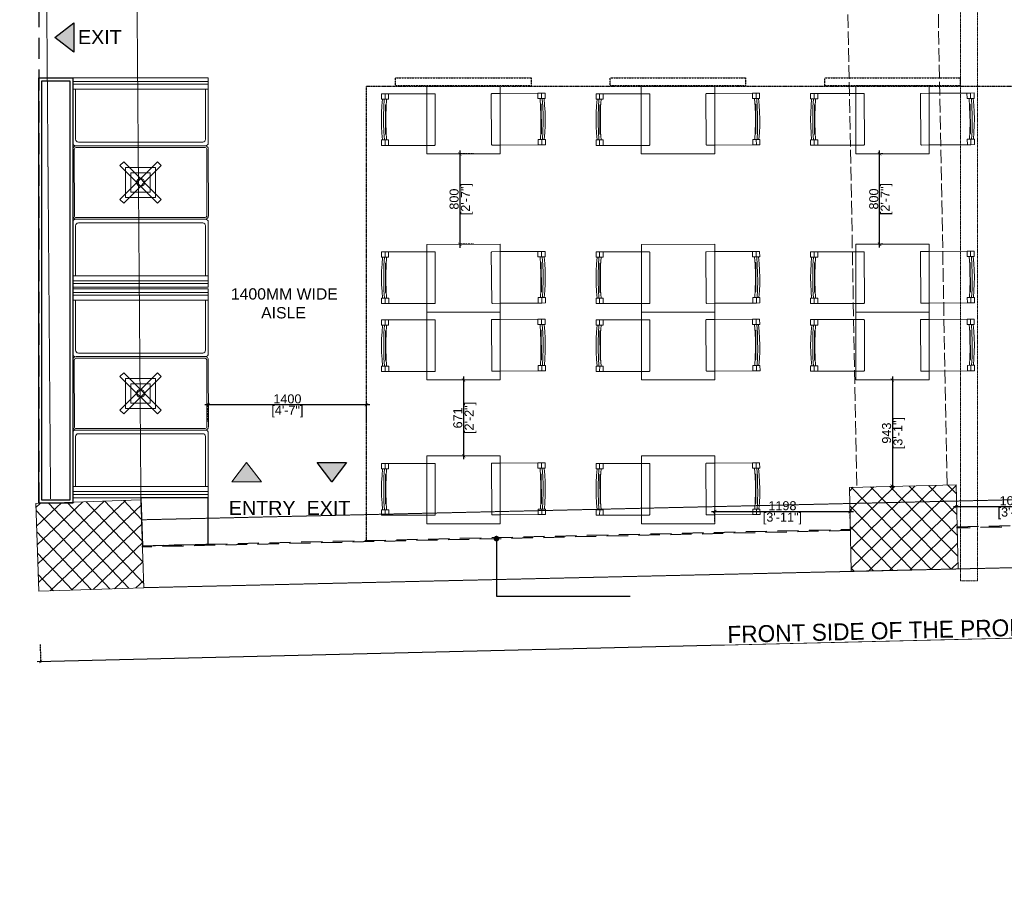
# Model space of a CAD drawing. Header units: millimetres. Extents: x 3501050 to 3719646, y 122984 to 158395.
# Tile 19 of 76: x 3510941 to 3519661, y 137406 to 144997. Entities that reach past the tile are written whole.
import ezdxf

# ---------------------------------------------------------------- set-up
doc = ezdxf.new("R2010")
doc.units = ezdxf.units.MM
doc.header["$PDMODE"] = 2
for name, pattern in [('( Hidden )', [0.375, 0.25, -0.125]), ('ACAD_ISO02W100', [15, 12, -3]), ('DASHED2', [0.375, 0.25, -0.125]), ('HIDDEN', [0.375, 0.25, -0.125])]:
    doc.linetypes.add(name, pattern=pattern)
doc.layers.get('0').update_dxf_attribs({"color": 8})
doc.layers.get('DEFPOINTS').update_dxf_attribs({"color": 8, "lineweight": 18})
for name, color, linetype, lineweight in [('02_EQUIPMENT-TEXT', 7, 'Continuous', 0), ('A Counter', 7, 'Continuous', 25), ('A-COLUMN', 5, 'Continuous', 20), ('A-Dimension', 42, 'Continuous', 9), ('A-WALL', 12, 'Continuous', 30), ('A-Wall Hatch', 8, 'Continuous', 5), ('Cable 1-2', 1, 'Continuous', 0), ('KIOSK', 10, 'Continuous', 5)]:
    doc.layers.add(name, color=color, linetype=linetype, lineweight=lineweight)
doc.layers.add('A - Furniture', color=7, linetype='Continuous', lineweight=5, true_color=0x0066cc)
doc.layers.add('Beam', color=7, linetype='ACAD_ISO02W100', lineweight=13, true_color=0x3f7f00)
doc.layers.add('Baricating', color=7, linetype='Continuous')
doc.styles.add('A-ANNO-DIM bold', font='GOTHIC.TTF')
doc.styles.add('arr-1', font='arial.ttf')
doc.styles.add('PDF Arial', font='arial.ttf')
doc.styles.get("Standard").update_dxf_attribs({"font": 'arial.ttf'})
doc.dimstyles.new('A-100mm-Bold', dxfattribs={"dimtxt": 80, "dimasz": 50, "dimexe": 100, "dimexo": 10, "dimgap": 50, "dimtad": 1, "dimdec": 0, "dimzin": 12, "dimdsep": 46, "dimtxsty": 'A-ANNO-DIM bold', "dimblk": 'ARCHTICK', "dimcen": 0, "dimdle": 100, "dimclrd": 8, "dimclre": 8, "dimclrt": 211, "dimadec": 0, "dimazin": 0, "dimtfac": 1, "dimtdec": 0, "dimtix": 1, "dimtmove": 2, "dimatfit": 3, "dimldrblk": 'DOT', "dimfxl": 500, "dimtvp": 1, "dimtolj": 1, "dimtzin": 0, "dimarcsym": 0})

# ---------------------------------------------------------------- blocks, each defined once
blk = doc.blocks.new('_ARCHTICK')
at = {"color": 0, "linetype": 'ByBlock', "const_width": 0.15}
blk.add_lwpolyline([(-0.5, -0.5), (0.5, 0.5)], dxfattribs=at)
blk = doc.blocks.new('_Dot')
at = {"color": 0, "linetype": 'ByBlock', "lineweight": -2}
blk.add_line((-0.5, 0), (-1, 0), dxfattribs=at)
at = {"color": 0, "linetype": 'ByBlock', "const_width": 0.5}
blk.add_lwpolyline([(-0.25, 0, 1), (0.25, 0, 1)], format="xyb", close=True, dxfattribs=at)
blk = doc.blocks.new('A$C4498acaa')
at = {"lineweight": 5}
for p, q in [((575.4, 1200.4), (0, 1200.4)), ((0, 0), (0, 1200.4)), ((31.2, 0), (31.2, 1200.4)), ((56.2, 6.3), (56.2, 1194.2)), ((100.2, 1194.2), (100.2, 6.3)), ((543.1, 1175.4), (100.2, 1175.4)), ((568.1, 50), (568.1, 1150.4)), ((600.4, 25), (600.4, 1175.4)), ((0, 0), (575.4, 0)), ((100.2, 25), (543.1, 25))]:
    blk.add_line(p, q, dxfattribs=at)
for centre, radius, start, end in [((50, 1194.2), 6.25, 0, 90), ((94, 1194.2), 6.25, 0, 90), ((543.1, 1150.4), 25, 0, 90), ((575.4, 1175.4), 25, 0, 90), ((50, 6.3), 6.25, 270, 0), ((94, 6.3), 6.25, 270, 0), ((543.1, 50), 25, 270, 0), ((575.4, 25), 25, 270, 0)]:
    blk.add_arc(centre, radius, start, end, dxfattribs=at)
blk = doc.blocks.new('*U64')
for p, q in [((-25.43, 12.58), (-25.43, -12.53)), ((-24.84, 12.58), (-24.84, -12.53)), ((0, 13.77), (-24.23, 13.77)), ((0, 13.18), (-24.23, 13.18)), ((0, 13.77), (24.23, 13.77)), ((0, 13.18), (24.23, 13.18)), ((24.84, 12.58), (24.84, -12.53)), ((25.43, 12.58), (25.43, -12.53)), ((6.32, 7.71), (-7.72, -6.33)), ((-6.32, 7.71), (-7.71, 6.32)), ((7.72, -6.33), (-6.32, 7.71)), ((7.71, 6.32), (6.32, 7.71)), ((-7.71, 6.32), (6.33, -7.72)), ((-6.33, -7.72), (7.71, 6.32)), ((-5.63, 5.61), (-5.63, -5.58)), ((5.63, 5.61), (-5.63, 5.61)), ((5.63, -5.58), (5.63, 5.61)), ((-3.63, 3.61), (3.63, 3.61)), ((-3.63, -3.58), (-3.63, 3.61)), ((3.63, 3.61), (3.63, -3.58)), ((3.63, -3.58), (-3.63, -3.58)), ((-7.72, -6.33), (-6.33, -7.72)), ((-5.63, -5.58), (5.63, -5.58)), ((6.33, -7.72), (7.72, -6.33)), ((-24.19, -13.18), (0, -13.18)), ((-24.19, -13.77), (0, -13.77)), ((24.19, -13.18), (0, -13.18)), ((24.19, -13.77), (0, -13.77))]:
    blk.add_line(p, q)
for centre, radius, start, end in [((-24.23, 12.58), 1.19, 90, 180), ((-24.23, 12.58), 0.602, 90, 180), ((24.23, 12.58), 1.19, 360, 90), ((24.23, 12.58), 0.602, 360, 90), ((0, -0.01), 1.5, 360, 180), ((0, -0.01), 1.5, 180, 360), ((-24.19, -12.53), 1.24, 180, 270), ((-24.19, -12.53), 0.648, 180, 270), ((24.19, -12.53), 0.648, 270, 0), ((24.19, -12.53), 1.24, 270, 0)]:
    blk.add_arc(centre, radius, start, end)
blk = doc.blocks.new('A$Cb41dfdd5')
blk.add_blockref('A$C4498acaa', (-129.1, 0))
at = {"xscale": -1}
blk.add_blockref('A$C4498acaa', (1721.7, 0), dxfattribs=at)
at = {"layer": 'A - Furniture', "xscale": 23.60594795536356, "yscale": 23.60594795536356, "zscale": 23.60594795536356, "rotation": 89.99999999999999}
blk.add_blockref('*U64', (796.3, 600.2), dxfattribs=at)
blk = doc.blocks.new('*D130')
at = {"layer": 'A-Dimension', "color": 8, "lineweight": -2, "transparency": 16777216}
blk.add_line((3512581.5, 141589.7), (3514042, 141589.7), dxfattribs=at)
at = {"layer": 'A-Dimension', "color": 8, "linetype": '( Hidden )', "lineweight": -2, "transparency": 16777216}
for p, q in [((3512611.5, 141439.7), (3512611.5, 141599.7)), ((3514012, 141439.7), (3514012, 141599.7))]:
    blk.add_line(p, q, dxfattribs=at)
at = {"layer": 'DEFPOINTS', "color": 0, "transparency": 16777216}
for p in [(3514012, 141589.7), (3512611.5, 141392.7), (3514012, 141392.7)]:
    blk.add_point(p, dxfattribs=at)
at = {"layer": 'A-Dimension', "color": 8, "lineweight": -2, "transparency": 16777216, "xscale": 30, "yscale": 30, "zscale": 30, "rotation": 180}
blk.add_blockref('_ARCHTICK', (3512611.5, 141589.7), dxfattribs=at)
at = {"layer": 'A-Dimension', "color": 8, "lineweight": -2, "transparency": 16777216, "xscale": 30, "yscale": 30, "zscale": 30}
blk.add_blockref('_ARCHTICK', (3514012, 141589.7), dxfattribs=at)
at = {"layer": 'A-Dimension', "transparency": 16777216, "char_height": 80, "attachment_point": 5}
for s, insert in [('\\A1;1400', (3513311.8, 141640.5)), ('\\A1;[4\'-7"]', (3513311.8, 141528.6))]:
    blk.add_mtext(s, dxfattribs=dict(at, insert=insert))
blk = doc.blocks.new('A$Cc618c7ea')
at = {"layer": 'A - Furniture', "color": 0}
for p, q in [((1.3, 489.2), (1.5, 536.9)), ((33.5, 536.8), (1.5, 536.9)), ((33.3, 489.1), (33.5, 536.8)), ((65, 536.7), (33.5, 536.8)), ((64.8, 489), (65, 536.7)), ((402.7, 535.6), (65, 536.7)), ((1049.2, 535.6), (1387, 536.7)), ((1387, 536.7), (1418.5, 536.8)), ((1387.2, 489), (1387, 536.7)), ((1418.5, 536.8), (1450.5, 536.9)), ((1418.6, 489.1), (1418.5, 536.8)), ((1450.7, 489.2), (1450.5, 536.9)), ((33.3, 489.1), (1.3, 489.2)), ((5.7, 429.2), (11, 489.2)), ((22.4, 417), (26.7, 489.1)), ((64.8, 489), (33.3, 489.1)), ((35.4, 178.2), (36.2, 438.3)), ((36.2, 438.3), (42.8, 438.2)), ((41.7, 416.9), (46, 489)), ((1387.2, 489), (1418.6, 489.1)), ((1410.2, 416.9), (1405.9, 489)), ((1415.8, 438.3), (1409.2, 438.2)), ((1416.6, 178.2), (1415.8, 438.3)), ((1418.6, 489.1), (1450.7, 489.2)), ((1429.6, 417), (1425.3, 489.1)), ((1446.3, 429.2), (1441, 489.2)), ((0.7, 308.3), (2, 368.8)), ((2, 368.8), (5.7, 429.2)), ((20.2, 344.3), (22.4, 417)), ((39.5, 344.3), (41.7, 416.9)), ((1412.5, 344.3), (1410.2, 416.9)), ((1431.8, 344.3), (1429.6, 417)), ((1450, 368.8), (1446.3, 429.2)), ((1451.2, 308.3), (1450, 368.8)), ((1.6, 247.9), (0.7, 308.3)), ((19.9, 272.2), (20.2, 344.3)), ((21.7, 199.6), (19.9, 272.2)), ((39.2, 272.1), (39.5, 344.3)), ((41, 199.5), (39.2, 272.1)), ((1411, 199.5), (1412.8, 272.1)), ((1412.8, 272.1), (1412.5, 344.3)), ((1430.3, 199.6), (1432.1, 272.2)), ((1432.1, 272.2), (1431.8, 344.3)), ((1450.4, 247.9), (1451.2, 308.3)), ((4.9, 187.4), (1.6, 247.9)), ((9.8, 127.5), (4.9, 187.4)), ((25.6, 127.4), (21.7, 199.6)), ((35.4, 178.2), (42, 178.2)), ((44.9, 127.3), (41, 199.5)), ((1407.1, 127.3), (1411, 199.5)), ((1416.6, 178.2), (1410, 178.2)), ((1426.4, 127.4), (1430.3, 199.6)), ((1442.2, 127.5), (1447.1, 187.4)), ((1447.1, 187.4), (1450.4, 247.9)), ((0, 79.7), (0.2, 127.5)), ((32.2, 127.4), (0.2, 127.5)), ((32, 79.6), (32.2, 127.4)), ((63.7, 127.3), (32.2, 127.4)), ((63.5, 79.5), (63.7, 127.3)), ((1388.3, 127.3), (1419.8, 127.4)), ((1388.5, 79.5), (1388.3, 127.3)), ((1419.8, 127.4), (1451.8, 127.5)), ((1420, 79.6), (1419.8, 127.4)), ((1452, 79.7), (1451.8, 127.5)), ((32, 79.6), (0, 79.7)), ((63.5, 79.5), (32, 79.6)), ((401.2, 78.4), (63.5, 79.5)), ((1050.7, 78.4), (1388.5, 79.5)), ((1388.5, 79.5), (1420, 79.6)), ((1420, 79.6), (1452, 79.7))]:
    blk.add_line(p, q, dxfattribs=at)
at = {"layer": 'A - Furniture'}
blk.add_lwpolyline([(403, 602.7), (1053, 600.4), (1051, 0), (401, 2.3)], close=True, dxfattribs=at)
at = {"layer": 'A - Furniture', "color": 0}
for points in [[(401.2, 78.4), (470.2, 78.2, 0.414214), (476.3, 84.2), (477.7, 529.4, 0.414214), (471.7, 535.4), (402.7, 535.6)], [(1050.7, 78.4), (981.7, 78.2, -0.414214), (975.7, 84.2), (974.3, 529.4, -0.414214), (980.2, 535.4), (1049.2, 535.6)]]:
    blk.add_lwpolyline(points, format="xyb", dxfattribs=at)
blk = doc.blocks.new('*D104')
at = {"layer": 'A-Dimension', "color": 8, "linetype": '( Hidden )', "lineweight": -2, "transparency": 16777216}
for p, q in [((3514961.5, 143808.8), (3514829.4, 143808.8)), ((3514961.5, 143008.8), (3514829.4, 143008.8))]:
    blk.add_line(p, q, dxfattribs=at)
at = {"layer": 'A-Dimension', "color": 8, "lineweight": -2, "transparency": 16777216}
blk.add_line((3514839.4, 143838.8), (3514839.4, 142978.8), dxfattribs=at)
at = {"layer": 'DEFPOINTS', "color": 0, "transparency": 16777216}
for p in [(3514971.5, 143808.8), (3514839.4, 143008.8), (3514971.5, 143008.8)]:
    blk.add_point(p, dxfattribs=at)
at = {"layer": 'A-Dimension', "color": 8, "lineweight": -2, "transparency": 16777216, "xscale": 30, "yscale": 30, "zscale": 30}
for p, rotation in [((3514839.4, 143808.8), 90), ((3514839.4, 143008.8), 270)]:
    blk.add_blockref('_ARCHTICK', p, dxfattribs=dict(at, rotation=rotation))
at = {"layer": 'A-Dimension', "transparency": 16777216, "char_height": 80, "attachment_point": 5, "rotation": 90}
for s, insert in [('\\A1;[2\'-7"]', (3514900.7, 143408.8)), ('\\A1;800', (3514788.6, 143408.8))]:
    blk.add_mtext(s, dxfattribs=dict(at, insert=insert))
blk = doc.blocks.new('*D106')
at = {"layer": 'A-Dimension', "color": 8, "lineweight": -2, "transparency": 16777216}
blk.add_line((3514872, 141838), (3514872, 141106.6), dxfattribs=at)
at = {"layer": 'A-Dimension', "color": 8, "linetype": '( Hidden )', "lineweight": -2, "transparency": 16777216}
for p, q in [((3514872, 141808), (3514882, 141808)), ((3514872, 141136.6), (3514882, 141136.6))]:
    blk.add_line(p, q, dxfattribs=at)
at = {"layer": 'DEFPOINTS', "color": 0, "transparency": 16777216}
for p in [(3514872, 141808), (3514872, 141136.6), (3514872, 141136.6)]:
    blk.add_point(p, dxfattribs=at)
at = {"layer": 'A-Dimension', "color": 8, "lineweight": -2, "transparency": 16777216, "xscale": 30, "yscale": 30, "zscale": 30}
for p, rotation in [((3514872, 141808), 90), ((3514872, 141136.6), 270)]:
    blk.add_blockref('_ARCHTICK', p, dxfattribs=dict(at, rotation=rotation))
at = {"layer": 'A-Dimension', "transparency": 16777216, "char_height": 80, "attachment_point": 5, "rotation": 90}
for s, insert in [('\\A1;[2\'-2"]', (3514933.3, 141472.3)), ('\\A1;671', (3514821.1, 141472.3))]:
    blk.add_mtext(s, dxfattribs=dict(at, insert=insert))
blk = doc.blocks.new('*D114')
at = {"layer": 'A-Dimension', "color": 8, "linetype": '( Hidden )', "lineweight": -2, "transparency": 16777216}
for p, q in [((3518669.5, 141809.1), (3518659.5, 141809.1)), ((3518683, 140866.6), (3518659.5, 140866.6))]:
    blk.add_line(p, q, dxfattribs=at)
at = {"layer": 'A-Dimension', "color": 8, "lineweight": -2, "transparency": 16777216}
blk.add_line((3518669.5, 141839.1), (3518669.5, 140836.6), dxfattribs=at)
at = {"layer": 'DEFPOINTS', "color": 0, "transparency": 16777216}
for p in [(3518671.6, 141809.1), (3518669.5, 140866.6), (3518693, 140866.6)]:
    blk.add_point(p, dxfattribs=at)
at = {"layer": 'A-Dimension', "color": 8, "lineweight": -2, "transparency": 16777216, "xscale": 30, "yscale": 30, "zscale": 30}
for p, rotation in [((3518669.5, 141809.1), 90), ((3518669.5, 140866.6), 270)]:
    blk.add_blockref('_ARCHTICK', p, dxfattribs=dict(at, rotation=rotation))
at = {"layer": 'A-Dimension', "transparency": 16777216, "char_height": 80, "attachment_point": 5, "rotation": 90}
for s, insert in [('\\A1;[3\'-1"]', (3518730.7, 141337.9)), ('\\A1;943', (3518618.6, 141337.9))]:
    blk.add_mtext(s, dxfattribs=dict(at, insert=insert))
blk = doc.blocks.new('*D115')
at = {"layer": 'A-Dimension', "color": 8, "linetype": '( Hidden )', "lineweight": -2, "transparency": 16777216}
for p, q in [((3518583.8, 143809.9), (3518545.9, 143809.9)), ((3518583.8, 143009.9), (3518545.9, 143009.9))]:
    blk.add_line(p, q, dxfattribs=at)
at = {"layer": 'A-Dimension', "color": 8, "lineweight": -2, "transparency": 16777216}
blk.add_line((3518555.9, 142979.9), (3518555.9, 143839.9), dxfattribs=at)
at = {"layer": 'DEFPOINTS', "color": 0, "transparency": 16777216}
for p in [(3518555.9, 143809.9), (3518593.8, 143809.9), (3518593.8, 143009.9)]:
    blk.add_point(p, dxfattribs=at)
at = {"layer": 'A-Dimension', "color": 8, "lineweight": -2, "transparency": 16777216, "xscale": 30, "yscale": 30, "zscale": 30}
for p, rotation in [((3518555.9, 143809.9), 90), ((3518555.9, 143009.9), 270)]:
    blk.add_blockref('_ARCHTICK', p, dxfattribs=dict(at, rotation=rotation))
at = {"layer": 'A-Dimension', "transparency": 16777216, "char_height": 80, "attachment_point": 5, "rotation": 90}
for s, insert in [('\\A1;[2\'-7"]', (3518617.2, 143409.9)), ('\\A1;800', (3518505.1, 143409.9))]:
    blk.add_mtext(s, dxfattribs=dict(at, insert=insert))
blk = doc.blocks.new('*D123')
at = {"layer": 'A-Dimension', "color": 8, "linetype": '( Hidden )', "lineweight": -2, "transparency": 16777216}
for p, q in [((3517096.6, 140546.2), (3517096.6, 140653.5)), ((3518295.1, 140573.5), (3518295.1, 140653.5))]:
    blk.add_line(p, q, dxfattribs=at)
at = {"layer": 'A-Dimension', "color": 8, "lineweight": -2, "transparency": 16777216}
blk.add_line((3517066.6, 140643.5), (3518325.1, 140643.5), dxfattribs=at)
at = {"layer": 'DEFPOINTS', "color": 0, "transparency": 16777216}
for p in [(3518295.1, 140643.5), (3518295.1, 140563.5), (3517096.6, 140536.2)]:
    blk.add_point(p, dxfattribs=at)
at = {"layer": 'A-Dimension', "color": 8, "lineweight": -2, "transparency": 16777216, "xscale": 30, "yscale": 30, "zscale": 30, "rotation": 180}
blk.add_blockref('_ARCHTICK', (3517096.6, 140643.5), dxfattribs=at)
at = {"layer": 'A-Dimension', "color": 8, "lineweight": -2, "transparency": 16777216, "xscale": 30, "yscale": 30, "zscale": 30}
blk.add_blockref('_ARCHTICK', (3518295.1, 140643.5), dxfattribs=at)
at = {"layer": 'A-Dimension', "transparency": 16777216, "char_height": 80, "attachment_point": 5}
for s, insert in [('\\A1;1198', (3517695.8, 140694.4)), ('\\A1;[3\'-11"]', (3517695.8, 140582.3))]:
    blk.add_mtext(s, dxfattribs=dict(at, insert=insert))
blk = doc.blocks.new('*D124')
at = {"layer": 'A-Dimension', "color": 8, "lineweight": -2, "transparency": 16777216}
blk.add_line((3519209.9, 140688.1), (3520277.4, 140688.1), dxfattribs=at)
at = {"layer": 'A-Dimension', "color": 8, "linetype": '( Hidden )', "lineweight": -2, "transparency": 16777216}
for p, q in [((3519239.9, 140679.8), (3519239.9, 140698.1)), ((3520247.4, 140680.1), (3520247.4, 140698.1))]:
    blk.add_line(p, q, dxfattribs=at)
at = {"layer": 'DEFPOINTS', "color": 0, "transparency": 16777216}
for p in [(3519239.9, 140669.8), (3520247.4, 140688.1), (3520247.4, 140670.1)]:
    blk.add_point(p, dxfattribs=at)
at = {"layer": 'A-Dimension', "color": 8, "lineweight": -2, "transparency": 16777216, "xscale": 30, "yscale": 30, "zscale": 30, "rotation": 180}
blk.add_blockref('_ARCHTICK', (3519239.9, 140688.1), dxfattribs=at)
at = {"layer": 'A-Dimension', "color": 8, "lineweight": -2, "transparency": 16777216, "xscale": 30, "yscale": 30, "zscale": 30}
blk.add_blockref('_ARCHTICK', (3520247.4, 140688.1), dxfattribs=at)
at = {"layer": 'A-Dimension', "transparency": 16777216, "char_height": 80, "attachment_point": 5}
for s, insert in [('\\A1;1008', (3519743.6, 140739)), ('\\A1;[3\'-4"]', (3519743.6, 140626.9))]:
    blk.add_mtext(s, dxfattribs=dict(at, insert=insert))
blk = doc.blocks.new('A$Cca2f4f65')
at = {"color": 91, "linetype": 'HIDDEN', "ltscale": 10, "true_color": 0x6bff6b}
blk.add_lwpolyline([(7337.2, -2217.2), (7487.2, -2217.2), (7487.2, -13987.7), (7337.2, -13987.7)], close=True, dxfattribs=at)
blk = doc.blocks.new('*D102')
at = {"layer": 'A-Dimension', "color": 8, "linetype": '( Hidden )', "lineweight": -2, "transparency": 16777216}
for p, q in [((3510774.2, 154608.1), (3510614.2, 154608.1)), ((3510774.2, 139937.5), (3510614.2, 139937.5))]:
    blk.add_line(p, q, dxfattribs=at)
at = {"layer": 'A-Dimension', "color": 8, "lineweight": -2, "transparency": 16777216}
blk.add_line((3510624.2, 154638.1), (3510624.2, 139907.5), dxfattribs=at)
at = {"layer": 'DEFPOINTS', "color": 0, "transparency": 16777216}
for p in [(3511103.9, 154608.1), (3510624.2, 139937.5), (3511110.9, 139937.5)]:
    blk.add_point(p, dxfattribs=at)
at = {"layer": 'A-Dimension', "color": 8, "lineweight": -2, "transparency": 16777216, "xscale": 30, "yscale": 30, "zscale": 30}
for p, rotation in [((3510624.2, 154608.1), 90), ((3510624.2, 139937.5), 270)]:
    blk.add_blockref('_ARCHTICK', p, dxfattribs=dict(at, rotation=rotation))
at = {"layer": 'A-Dimension', "transparency": 16777216, "insert": (3510572.9, 147272.8), "char_height": 80, "attachment_point": 5, "rotation": 90}
blk.add_mtext('\\A1;LEFT SIDE OF THE PROPERTY ', dxfattribs=at)
blk = doc.blocks.new('*D103')
at = {"layer": 'A-Dimension', "color": 8, "linetype": '( Hidden )', "lineweight": -2, "transparency": 16777216}
for p, q in [((3526456.4, 139840.6), (3526460.2, 139680.6)), ((3511122.4, 139466.9), (3511126.3, 139307))]:
    blk.add_line(p, q, dxfattribs=at)
at = {"layer": 'A-Dimension', "color": 8, "lineweight": -2, "transparency": 16777216}
blk.add_line((3511096, 139316.2), (3526490, 139691.3), dxfattribs=at)
at = {"layer": 'DEFPOINTS', "color": 0, "transparency": 16777216}
for p in [(3526444.9, 140311.2), (3511110.9, 139937.5), (3526460, 139690.6)]:
    blk.add_point(p, dxfattribs=at)
at = {"layer": 'A-Dimension', "color": 8, "lineweight": -2, "transparency": 16777216, "xscale": 30, "yscale": 30, "zscale": 30}
for p, rotation in [((3526460, 139690.6), 1.395853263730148), ((3511126, 139317), 181.3958532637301)]:
    blk.add_blockref('_ARCHTICK', p, dxfattribs=dict(at, rotation=rotation))
at = {"layer": 'A-Dimension', "transparency": 16777216, "insert": (3518790.9, 139592.5), "char_height": 150, "attachment_point": 5, "rotation": 1.39585, "style": 'A-ANNO-DIM bold', "bg_fill": 3, "box_fill_scale": 1.1, "bg_fill_color": 256, "bg_fill_true_color": 13158600, "bg_fill_transparency": 0}
blk.add_mtext('\\A1;FRONT SIDE OF THE PROPERTY ', dxfattribs=at)

msp = doc.modelspace()

# ---------------------------------------------------------------- hatches: boundary and pattern name
at = {"layer": 'A-Wall Hatch'}
h = msp.add_hatch(dxfattribs=at)
h.set_pattern_fill('ANSI37', color=256, scale=1000, angle=89.32536, style=0)
h.set_pattern_definition([(134.325355, (-5140217.03, 671519.55), (-89.4229493, -87.3414915), []), (224.325355, (-5140217.03, 671519.55), (87.3414915, -89.4229493), [])])
h.paths.add_polyline_path([(3519235.1, 140879), (3519252, 140136.9), (3518305.3, 140115.3), (3518288.4, 140857.4)])
h = msp.add_hatch(dxfattribs=at)
h.set_pattern_fill('ANSI37', color=256, scale=1000, angle=-91.69286, style=0)
h.set_pattern_definition([(313.3071387, (12162853.08, 194550.63), (90.960913, 85.738628), []), (43.3071387, (12162853.08, 194550.63), (-85.738628, 90.960913), [])])
h.paths.add_polyline_path([(3511110.9, 139937.5), (3511084.1, 140714.1), (3512014.6, 140746.2), (3512041.4, 139969.7)])
at = {"layer": 'Cable 1-2', "ltscale": 1000}
h = msp.add_hatch(color=0, dxfattribs=at)
h.dxf.hatch_style = 1
h.paths.add_polyline_path([(3511421.1, 144970.2), (3511421.1, 144708.9), (3511251.6, 144839.5)])
h = msp.add_hatch(color=0, dxfattribs=at)
h.dxf.hatch_style = 1
h.paths.add_polyline_path([(3512951, 141076.2), (3512820.4, 140906.7), (3513081.7, 140906.7)])
h = msp.add_hatch(color=0, dxfattribs=at)
h.dxf.hatch_style = 1
h.paths.add_polyline_path([(3513575, 141076.2), (3513836.2, 141076.2), (3513705.6, 140906.7)])

# ---------------------------------------------------------------- linework, layer by layer
at = {"layer": 'A Counter', "color": 252, "linetype": 'DASHED2', "ltscale": 10, "true_color": 0x939598}
msp.add_lwpolyline([(3514012, 140387.6), (3514012, 144409.2), (3521428.4, 144409.2), (3521428.4, 140558.6)], dxfattribs=at)
at = {"layer": 'A Counter', "linetype": 'DASHED2'}
for points in [[(3515470, 144411.7), (3514270.3, 144411.7), (3514270.3, 144481.6), (3515470, 144481.6)], [(3517370, 144411.7), (3516170.3, 144411.7), (3516170.3, 144481.6), (3517370, 144481.6)], [(3519269.9, 144412.9), (3518070.3, 144412.9), (3518070.3, 144482.7), (3519269.9, 144482.7)]]:
    msp.add_lwpolyline(points, close=True, dxfattribs=at)
at = {"layer": 'A-COLUMN'}
for points in [[(3519235.1, 140879), (3519252, 140136.9), (3518305.3, 140115.3), (3518288.4, 140857.4)], [(3511110.9, 139937.5), (3511084.1, 140714.1), (3512014.6, 140746.2), (3512041.4, 139969.7)]]:
    msp.add_lwpolyline(points, close=True, dxfattribs=at)
at = {"layer": 'A-WALL', "linetype": '( Hidden )', "ltscale": 750}
for points in [[(3511111.3, 145681.6), (3511111.4, 140715)], [(3519243.8, 140496.8), (3519243.5, 140508.8), (3525542.6, 140652.3), (3525543, 140640.3), (3519243.8, 140496.8)], [(3512028.9, 140329.5), (3512028.5, 140341.5), (3518296.8, 140487.2), (3518297, 140475.2), (3512028.9, 140329.5)]]:
    msp.add_lwpolyline(points, dxfattribs=at)
at = {"layer": 'Baricating'}
for points in [[(3511421.1, 144970.2), (3511421.1, 144708.9), (3511251.6, 144839.5), (3511421.1, 144970.2)], [(3511411.2, 140718), (3511111.4, 140718.6), (3511111.4, 144481.9), (3511411.2, 144481.3)], [(3511386.2, 140743.1), (3511136.4, 140743.6), (3511136.4, 144456.9), (3511386.2, 144456.4)], [(3513575, 141076.2), (3513836.2, 141076.2), (3513705.6, 140906.7), (3513575, 141076.2)], [(3512611.6, 140764.1), (3512013.9, 140764.1), (3512028.5, 140341.5), (3512611.6, 140355)]]:
    msp.add_lwpolyline(points, close=True, dxfattribs=at)
at = {"layer": 'Beam', "ltscale": 10}
for p, q in [((3518104.2, 154342.3), (3518353.8, 140871.7)), ((3519153.9, 140877.1), (3518904.2, 154339.4))]:
    msp.add_line(p, q, dxfattribs=at)
at = {"layer": 'Beam', "ltscale": 0.5}
for p, q in [((3511214.6, 140756.2), (3511111.4, 154028.1)), ((3512014.6, 140756.2), (3511911.3, 154028.1)), ((3512027.7, 140570.7), (3525541.7, 140881.4)), ((3512041.4, 139969.7), (3525555.4, 140280.4)), ((3512041.4, 139969.7), (3525555.4, 140280.4))]:
    msp.add_line(p, q, dxfattribs=at)
at = {"layer": 'Cable 1-2', "ltscale": 1000}
for points in [[(3511421.1, 144970.2), (3511421.1, 144708.9), (3511251.6, 144839.5), (3511421.1, 144970.2)], [(3512951, 141076.2), (3512820.4, 140906.7), (3513081.7, 140906.7), (3512951, 141076.2)], [(3513575, 141076.2), (3513836.2, 141076.2), (3513705.6, 140906.7), (3513575, 141076.2)]]:
    msp.add_lwpolyline(points, close=True, dxfattribs=at)

# ---------------------------------------------------------------- block references
at = {"rotation": 90.00392881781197}
for p in [(3512611.6, 142759.9), (3512611.6, 140893.2)]:
    msp.add_blockref('A$Cb41dfdd5', p, dxfattribs=at)
at = {"layer": 'A - Furniture', "rotation": 0.205065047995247}
for p in [(3514145.3, 143805), (3516045.3, 143805), (3517945.3, 143806.2), (3514145.5, 142404.6), (3516045.5, 142404.6), (3517945.4, 142405.8), (3514145.6, 141804.2), (3516045.6, 141804.2), (3517945.6, 141805.4), (3514145.6, 140532.4), (3516045.6, 140532.4)]:
    msp.add_blockref('A$Cc618c7ea', p, dxfattribs=at)
at = {"layer": 'KIOSK'}
msp.add_blockref('A$Cca2f4f65', (3511935.4, 154018.6), dxfattribs=at)

# ---------------------------------------------------------------- texts
at = {"layer": '02_EQUIPMENT-TEXT', "insert": (3519470.8, 149344.4), "char_height": 60, "width": 716.917, "attachment_point": 1, "rotation": 270.01348, "style": 'PDF Arial'}
msp.add_mtext('\\pi105.77067;Wall mounted\\P\\pi247.27817;LCMS', dxfattribs=at)
at = {"layer": 'A Counter', "linetype": 'DASHED2', "ltscale": 222, "insert": (3512769.1, 142619.8), "char_height": 100, "width": 1008.878, "attachment_point": 1, "style": 'arr-1'}
msp.add_mtext('\\pi42.26281;1400MM WIDE \\P\\pi310.16868;AISLE', dxfattribs=at)
at = {"layer": 'Cable 1-2', "char_height": 125, "attachment_point": 1, "style": 'arr-1'}
for s, insert, width in [('\\pi7.53155;EXIT', (3511449.4, 144906.3), 385.885), ('\\pi1592.77222;ENTRY  EXIT', (3511200, 140737.9), 4245.231)]:
    msp.add_mtext(s, dxfattribs=dict(at, insert=insert, width=width))

# ---------------------------------------------------------------- dimensions: what is measured, and where the dimension line sits
at = {"layer": 'A-Dimension'}
dim = msp.add_linear_dim(base=(3510624.2, 139937.5), p1=(3511103.9, 154608.1), p2=(3511110.9, 139937.5), angle=90, text='LEFT SIDE OF THE PROPERTY ', dimstyle='A-100mm-Bold', override={"dimtxt": 80, "dimasz": 30, "dimexe": 10, "dimgap": 10, "dimpost": '\\X', "dimtxsty": 'Standard', "dimdle": 30, "dimclrt": 256, "dimfxl": 150, "dimfxlon": 1, "dimtfill": 0, "dimarcsym": 2}, dxfattribs=at)
dim.commit()
dim.dimension.update_dxf_attribs({"geometry": '*D102', "text_midpoint": (3510572.9, 147272.8)})
for base, p1, p2, picture, middle in [((3514839.4, 143008.8), (3514971.5, 143808.8), (3514971.5, 143008.8), '*D104', (3514839.4, 143408.8)), ((3518555.9, 143809.9), (3518593.8, 143009.9), (3518593.8, 143809.9), '*D115', (3518555.9, 143409.9)), ((3514872, 141136.6), (3514872, 141808), (3514872, 141136.6), '*D106', (3514872, 141472.3)), ((3518669.4787, 140866.6182), (3518671.576, 141809.1467), (3518693.0421, 140866.6182), '*D114', (3518669.4787, 141337.8824))]:
    dim = msp.add_linear_dim(base=base, p1=p1, p2=p2, angle=90, dimstyle='A-100mm-Bold', override={"dimtxt": 80, "dimasz": 30, "dimexe": 10, "dimgap": 10, "dimpost": '\\X', "dimtxsty": 'Standard', "dimdle": 30, "dimclrt": 256, "dimfxl": 150, "dimfxlon": 1, "dimtfill": 0, "dimarcsym": 2}, dxfattribs=at)
    dim.commit()
    dim.dimension.update_dxf_attribs({"geometry": picture, "text_midpoint": middle})
for base, p1, p2, picture, middle in [((3514011.986, 141589.696), (3512611.5473, 141392.671), (3514011.986, 141392.671), '*D130', (3513311.7666, 141589.696)), ((3518295.0557, 140643.5314), (3517096.6116, 140536.2029), (3518295.0557, 140563.4975), '*D123', (3517695.8336, 140643.5314)), ((3520247.3815, 140688.1391), (3519239.8795, 140669.8319), (3520247.3815, 140670.0919), '*D124', (3519743.6305, 140688.1391))]:
    dim = msp.add_linear_dim(base=base, p1=p1, p2=p2, dimstyle='A-100mm-Bold', override={"dimtxt": 80, "dimasz": 30, "dimexe": 10, "dimgap": 10, "dimpost": '\\X', "dimtxsty": 'Standard', "dimdle": 30, "dimclrt": 256, "dimfxl": 150, "dimfxlon": 1, "dimtfill": 0, "dimarcsym": 2}, dxfattribs=at)
    dim.commit()
    dim.dimension.update_dxf_attribs({"geometry": picture, "text_midpoint": middle})

# ---------------------------------------------------------------- leaders
msp.add_leader([(3515163, 140403.9), (3515163, 139894.4), (3516348.3, 139894.4)], dimstyle='A-100mm-Bold', override={"dimgap": 50, "dimtad": 0, "dimfxlon": 1, "dimtfill": 1, "dimarcsym": 2})

# ---------------------------------------------------------------- next in the draw order: dimensions: what is measured, and where the dimension line sits
dim = msp.add_aligned_dim(p1=(3511110.9, 139937.5), p2=(3526444.9, 140311.2), distance=-620.8, text='FRONT SIDE OF THE PROPERTY ', dimstyle='A-100mm-Bold', override={"dimtxt": 150, "dimasz": 30, "dimexe": 10, "dimgap": 10, "dimpost": '\\X', "dimdle": 30, "dimclrt": 256, "dimfxl": 150, "dimfxlon": 1, "dimtfill": 1, "dimarcsym": 2}, dxfattribs=at)
dim.commit()
dim.dimension.update_dxf_attribs({"geometry": '*D103', "text_midpoint": (3518790.9, 139592.5)})

doc.saveas('drawing.dxf')
